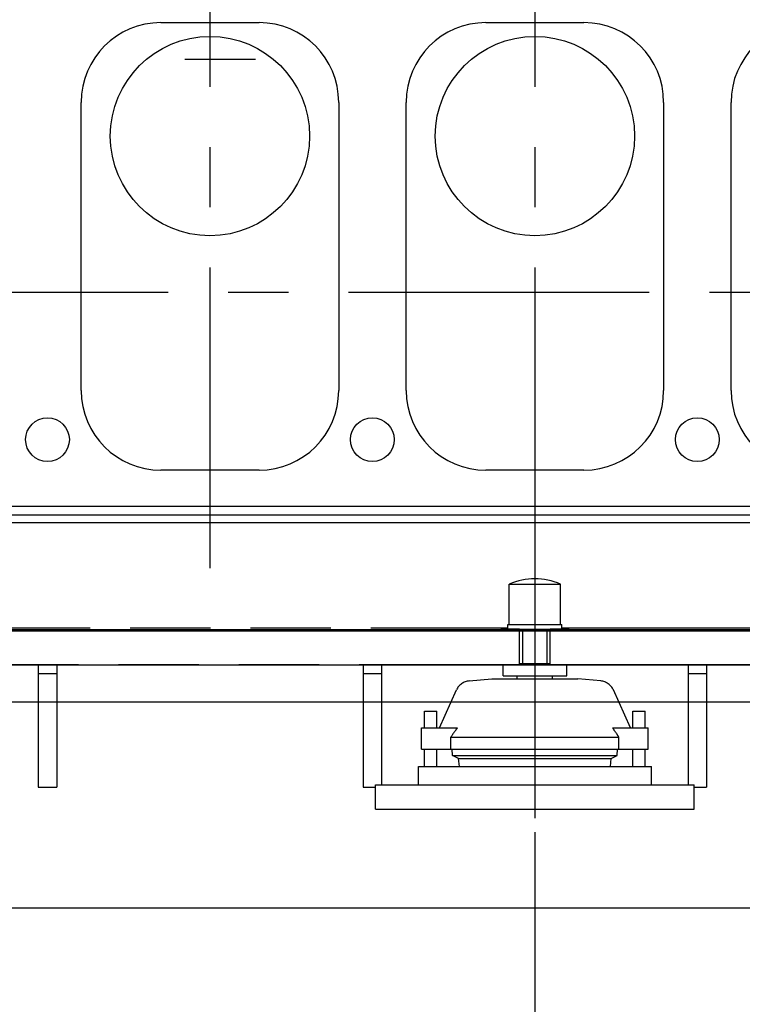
# Model space of a CAD drawing. Header units: millimetres. Extents: x 0 to 1189, y 0 to 841.
# Tile 76 of 106: x 649 to 708, y 542 to 622. Entities that reach past the tile are written whole.
import ezdxf
from ezdxf.enums import TextEntityAlignment as Align

# ---------------------------------------------------------------- set-up
doc = ezdxf.new("R2010")
doc.units = ezdxf.units.MM
doc.header["$LTSCALE"] = 65.395
doc.linetypes.add('CENTER', pattern=[0.6, 0.375, -0.075, 0.075, -0.075])
doc.linetypes.add('PHANTOM', pattern=[0.8, 0.45, -0.05, 0.1, -0.05, 0.1, -0.05])
doc.layers.get('0').update_dxf_attribs({"linetype": 'CONTINUOUS'})
for name, color, linetype in [('1907_210700_40_SIMPLE1_T2_X_PBL140', 7, 'CONTINUOUS'), ('1907_210700_40_SIMPLE1_T2_X_PBL149', 7, 'CONTINUOUS'), ('1907_210700_40_SIMPLE1_X_ABL139', 7, 'CONTINUOUS'), ('1907_210700_40_SIMPLE1_X_ABL148', 7, 'CONTINUOUS'), ('1907_734000_04_SIMPLE1_C_ABL108', 7, 'CONTINUOUS'), ('1907_734000_04_SIMPLE1_T1_C_PBL109', 7, 'CONTINUOUS'), ('1997_111200_14_SIMPLE1_T4_X_PBL130', 7, 'CONTINUOUS'), ('1997_111200_14_SIMPLE1_T4_X_PBL132', 7, 'CONTINUOUS'), ('1997_111200_14_SIMPLE1_T4_X_PBL134', 7, 'CONTINUOUS'), ('1997_111200_14_SIMPLE1_X_ABL76', 7, 'CONTINUOUS'), ('1997_122000_07_SIMPLE1_A_ABL68', 7, 'CONTINUOUS'), ('1997_122000_07_SIMPLE1_T1_A_PBL69', 7, 'CONTINUOUS'), ('32007_040000_TLKGS_KS_V_ABL104', 7, 'CONTINUOUS'), ('32007_041000_TLKGS_KS_V_ABL105', 7, 'CONTINUOUS'), ('32097_000000_TLKGS_MARKETING_ABL3', 7, 'CONTINUOUS'), ('32097_030000_TLKGS_V_ABL12', 7, 'CONTINUOUS'), ('32097_100000_TLKGS_V_ABL31', 7, 'CONTINUOUS'), ('32097_111000_01_SIMPLE1_T1_X_PBL75', 7, 'CONTINUOUS'), ('32097_111000_01_SIMPLE1_X_ABL74', 7, 'CONTINUOUS'), ('32097_111200_01_SIMPLE1_T4_X_PBL129', 7, 'CONTINUOUS'), ('32097_111200_01_SIMPLE1_T4_X_PBL131', 7, 'CONTINUOUS'), ('32097_111200_01_SIMPLE1_T4_X_PBL133', 7, 'CONTINUOUS'), ('32097_111200_01_SIMPLE1_X_ABL95', 7, 'CONTINUOUS'), ('32097_152000_01_SIMPLE1_T1_VOR_PBL33', 7, 'CONTINUOUS'), ('32097_152000_01_SIMPLE1_T2_VOR_PBL83', 7, 'CONTINUOUS'), ('32097_152000_01_SIMPLE1_VORAB_ABL32', 7, 'CONTINUOUS'), ('32097_200000_TLKGS_V_ABL101', 7, 'CONTINUOUS'), ('new_view_1_VBL0', 7, 'CONTINUOUS')]:
    doc.layers.add(name, color=color, linetype=linetype)
doc.styles.get("Standard").update_dxf_attribs({"font": 'txt', "width": 0.6})
doc.dimstyles.new('DIMSTYLE_11', dxfattribs={"dimtxt": 3.5, "dimasz": 3.5, "dimexe": 1.8, "dimexo": 0, "dimgap": 0.875, "dimtad": 0, "dimtih": 1, "dimtoh": 1, "dimlfac": 20, "dimdsep": 46, "dimtxsty": 'Standard', "dimblk": '_FILLED', "dimblk1": '_FILLED', "dimblk2": '_FILLED', "dimcen": 0.09, "dimadec": 0, "dimazin": 0, "dimtp": 2, "dimtm": 2, "dimtfac": 1, "dimtofl": 0, "dimtmove": 0, "dimatfit": 3, "dimldrblk": '_FILLED', "dimfxl": 1, "dimtolj": 1, "dimarcsym": 0})
doc.dimstyles.new('DIMSTYLE_2', dxfattribs={"dimtxt": 3.5, "dimasz": 3.5, "dimexe": 1.8, "dimexo": 0, "dimgap": 0.875, "dimtad": 1, "dimdec": 0, "dimlfac": 20, "dimdsep": 46, "dimtxsty": 'Standard', "dimblk": '_FILLED', "dimblk1": '_FILLED', "dimblk2": '_FILLED', "dimcen": 0.09, "dimadec": 0, "dimazin": 0, "dimtp": 2, "dimtm": 2, "dimtfac": 1, "dimtdec": 0, "dimtofl": 0, "dimtmove": 0, "dimatfit": 3, "dimldrblk": '_FILLED', "dimfxl": 1, "dimtolj": 1, "dimarcsym": 0})

# ---------------------------------------------------------------- blocks, each defined once
blk = doc.blocks.new('_FILLED')
at = {"color": 0, "linetype": 'ByBlock'}
blk.add_solid([(0, 0), (-1, 0.167), (-1, -0.167)], dxfattribs=at)
blk = doc.blocks.new('*D24')
at = {"color": 2, "linetype": 'Continuous'}
for p, q in [((563.4, 748.5), (909.143, 748.5)), ((907.343, 748.5), (907.343, 674.25)), ((907.343, 600), (907.343, 674.25)), ((896.508, 600), (909.143, 600))]:
    blk.add_line(p, q, dxfattribs=at)
at = {"color": 2, "linetype": 'Continuous', "xscale": 3.5, "yscale": 3.5, "zscale": 3.5}
for p, rotation in [((907.343, 748.5), 90), ((907.343, 600), 270)]:
    blk.add_blockref('_FILLED', p, dxfattribs=dict(at, rotation=rotation))
at = {"color": 2, "linetype": 'Continuous', "width": 0.690476}
blk.add_text('2970', height=3.5, rotation=90, dxfattribs=at).set_placement((906.468, 674.25), align=Align.CENTER)
blk = doc.blocks.new('*D39')
at = {"color": 2, "linetype": 'Continuous'}
blk.add_line((691, 555.981), (691, 510.41), dxfattribs=at)
at = {"color": 2, "linetype": 'Continuous', "width": 0.672619}
blk.add_text('3847', height=3.5, rotation=90, dxfattribs=at).set_placement((690.125, 508.66), align=Align.RIGHT)
blk = doc.blocks.new('*D40')
at = {"color": 2, "linetype": 'Continuous'}
blk.add_line((623.1, 555.981), (623.1, 510.41), dxfattribs=at)
at = {"color": 2, "linetype": 'Continuous', "width": 0.654762}
blk.add_text('5205', height=3.5, rotation=90, dxfattribs=at).set_placement((622.225, 508.66), align=Align.RIGHT)
blk = doc.blocks.new('*D41')
at = {"color": 2, "linetype": 'Continuous'}
blk.add_line((600.4, 569.65), (600.4, 510.41), dxfattribs=at)
at = {"color": 2, "linetype": 'Continuous', "width": 0.654762}
blk.add_text('5659', height=3.5, rotation=90, dxfattribs=at).set_placement((599.525, 508.66), align=Align.RIGHT)
blk = doc.blocks.new('32097_152000_01_SIMPLE1_T1_VOR_PBL33', base_point=(729.225, 552.61))
at = {"layer": '32097_152000_01_SIMPLE1_T1_VOR_PBL33', "color": 8, "linetype": 'PHANTOM'}
for p, q in [((625.307, 572.65), (688.793, 572.65)), ((688.25, 572.65), (688.25, 572.55)), ((689.75, 572.55), (688.25, 572.55)), ((689.75, 569.65), (689.75, 572.55)), ((693.75, 572.55), (692.25, 572.55)), ((692.25, 569.65), (692.25, 572.55)), ((693.207, 572.65), (768.293, 572.65)), ((693.75, 572.65), (693.75, 572.55)), ((624.35, 569.65), (689.75, 569.65)), ((650.5, 569.65), (650.5, 559.65)), ((652, 569.65), (652, 559.65)), ((677, 569.65), (677, 559.65)), ((678.5, 569.65), (678.5, 559.851)), ((692.25, 569.65), (769.25, 569.65)), ((703.5, 569.65), (703.5, 559.851)), ((705, 569.65), (705, 559.65)), ((652, 568.9), (650.5, 568.9)), ((678.5, 568.9), (677, 568.9)), ((705, 568.9), (703.5, 568.9)), ((650.5, 559.65), (652, 559.65)), ((677, 559.65), (678, 559.65)), ((704, 559.65), (705, 559.65))]:
    blk.add_line(p, q, dxfattribs=at)
blk = doc.blocks.new('32097_152000_01_SIMPLE1_T2_VOR_PBL83', base_point=(691, 568.815))
at = {"layer": '32097_152000_01_SIMPLE1_T2_VOR_PBL83', "color": 2, "linetype": 'CENTER'}
blk.add_line((691, 581.65), (691, 555.981), dxfattribs=at)
at = {"layer": '32097_152000_01_SIMPLE1_T2_VOR_PBL83', "color": 8, "linetype": 'PHANTOM'}
for p, q in [((688.915, 576.208), (693.085, 576.208)), ((688.915, 572.909), (688.915, 576.208)), ((693.085, 572.909), (693.085, 576.208)), ((688.793, 572.909), (693.207, 572.909)), ((688.793, 572.55), (688.793, 572.909)), ((689.75, 572.55), (692.25, 572.55)), ((690.011, 569.75), (690.011, 572.55)), ((691.989, 569.75), (691.989, 572.55)), ((693.207, 572.55), (693.207, 572.909)), ((688.402, 568.731), (688.402, 569.65)), ((689.75, 569.75), (692.25, 569.75)), ((693.598, 568.731), (693.598, 569.65)), ((685.631, 568.317), (687.5, 568.481)), ((687.5, 568.481), (694.5, 568.481)), ((688.402, 568.731), (693.598, 568.731)), ((689.562, 568.481), (689.562, 568.731)), ((692.438, 568.481), (692.438, 568.731)), ((696.369, 568.317), (694.5, 568.481)), ((683.212, 564.492), (684.6, 567.584)), ((698.788, 564.492), (697.4, 567.584)), ((682, 565.851), (683, 565.851)), ((682, 564.492), (682, 565.851)), ((683, 564.492), (683, 565.851)), ((699, 565.851), (700, 565.851)), ((699, 564.492), (699, 565.851)), ((700, 564.492), (700, 565.851)), ((681.75, 564.492), (684.677, 564.492)), ((681.75, 562.742), (681.75, 564.492)), ((697.323, 564.492), (700.25, 564.492)), ((700.25, 562.742), (700.25, 564.492)), ((684.153, 563.742), (697.847, 563.742)), ((684.153, 562.742), (684.153, 563.742)), ((697.847, 562.742), (697.847, 563.742)), ((681.75, 562.742), (700.25, 562.742)), ((682, 561.351), (682, 562.742)), ((683, 561.351), (683, 562.742)), ((684.285, 562.226), (684.255, 562.742)), ((684.285, 562.226), (697.715, 562.226)), ((684.767, 561.981), (684.285, 562.226)), ((697.233, 561.981), (697.715, 562.226)), ((697.715, 562.226), (697.745, 562.742)), ((699, 561.351), (699, 562.742)), ((700, 561.351), (700, 562.742)), ((681.5, 561.351), (700.5, 561.351)), ((681.5, 559.851), (681.5, 561.351)), ((684.767, 561.981), (697.233, 561.981)), ((684.845, 561.351), (684.767, 561.981)), ((697.155, 561.351), (697.233, 561.981)), ((700.5, 559.851), (700.5, 561.351)), ((678, 559.851), (704, 559.851)), ((678, 557.851), (678, 559.851)), ((704, 557.851), (704, 559.851)), ((678, 557.851), (704, 557.851))]:
    blk.add_line(p, q, dxfattribs=at)
for centre, radius, start, end in [((691, 571.513), 5.137, 66.05884, 113.94116), ((685.74, 567.072), 1.25, 95, 155.81947), ((696.26, 567.072), 1.25, 24.18053, 85)]:
    blk.add_arc(centre, radius, start, end, dxfattribs=at)
for points, knots in [([(684.677, 564.492), (684.63, 564.433), (684.445, 564.19), (684.275, 563.936), (684.153, 563.742)], [0, 0, 0, 0, 0.247602, 1, 1, 1, 1]), ([(697.847, 563.742), (697.806, 563.807), (697.641, 564.063), (697.465, 564.313), (697.323, 564.492)], [0, 0, 0, 0, 0.252037, 1, 1, 1, 1])]:
    blk.add_open_spline(points, degree=3, knots=knots, dxfattribs=at)
blk = doc.blocks.new('32097_152000_01_SIMPLE1_VORAB_ABL32', base_point=(729.225, 556.025))
at = {"layer": '32097_152000_01_SIMPLE1_T1_VOR_PBL33'}
blk.add_blockref('32097_152000_01_SIMPLE1_T1_VOR_PBL33', (729.225, 552.61), dxfattribs=at)
at = {"layer": '32097_152000_01_SIMPLE1_T2_VOR_PBL83'}
blk.add_blockref('32097_152000_01_SIMPLE1_T2_VOR_PBL83', (691, 568.815), dxfattribs=at)
blk = doc.blocks.new('1997_122000_07_SIMPLE1_T1_A_PBL69', base_point=(741.875, 559.95))
at = {"layer": '1997_122000_07_SIMPLE1_T1_A_PBL69', "color": 7, "linetype": 'Continuous'}
for p, q in [((600.4, 572.4), (883.35, 572.4)), ((880.45, 569.6), (605.75, 569.6)), ((880.05, 566.6), (605.75, 566.6)), ((880.05, 549.8), (605.75, 549.8))]:
    blk.add_line(p, q, dxfattribs=at)
blk = doc.blocks.new('1997_122000_07_SIMPLE1_A_ABL68', base_point=(741.875, 559.95))
at = {"layer": '1997_122000_07_SIMPLE1_T1_A_PBL69'}
blk.add_blockref('1997_122000_07_SIMPLE1_T1_A_PBL69', (741.875, 559.95), dxfattribs=at)
blk = doc.blocks.new('32097_111000_01_SIMPLE1_T1_X_PBL75', base_point=(741.55, 619.625))
at = {"layer": '32097_111000_01_SIMPLE1_T1_X_PBL75', "color": 7, "linetype": 'Continuous'}
for p, q in [((602.5, 582.575), (880.6, 582.575)), ((602.5, 581.875), (880.6, 581.875)), ((602.5, 581.25), (880.6, 581.25)), ((602.5, 572.5), (880.6, 572.5))]:
    blk.add_line(p, q, dxfattribs=at)
for centre in [(651.25, 588), (677.75, 588), (704.25, 588)]:
    blk.add_circle(centre, 1.785, dxfattribs=at)
blk = doc.blocks.new('32097_111000_01_SIMPLE1_X_ABL74', base_point=(741.55, 619.625))
at = {"layer": '32097_111000_01_SIMPLE1_T1_X_PBL75'}
blk.add_blockref('32097_111000_01_SIMPLE1_T1_X_PBL75', (741.55, 619.625), dxfattribs=at)
blk = doc.blocks.new('1997_111200_14_SIMPLE1_T4_X_PBL130', base_point=(717.5, 603.75))
at = {"layer": '1997_111200_14_SIMPLE1_T4_X_PBL130', "color": 7, "linetype": 'Continuous'}
for p, q in [((713.5, 622), (721.5, 622)), ((707, 592), (707, 615.5)), ((728, 615.5), (728, 592)), ((721.5, 585.5), (713.5, 585.5))]:
    blk.add_line(p, q, dxfattribs=at)
blk.add_circle((717.5, 612.75), 8.125, dxfattribs=at)
for centre, start, end in [((713.5, 615.5), 90, 180), ((721.5, 615.5), 0, 90), ((713.5, 592), 180, 270), ((721.5, 592), 270, 360)]:
    blk.add_arc(centre, 6.5, start, end, dxfattribs=at)
blk = doc.blocks.new('1997_111200_14_SIMPLE1_T4_X_PBL132', base_point=(691, 603.75))
at = {"layer": '1997_111200_14_SIMPLE1_T4_X_PBL132', "color": 7, "linetype": 'Continuous'}
for p, q in [((687, 622), (695, 622)), ((680.5, 592), (680.5, 615.5)), ((701.5, 615.5), (701.5, 592)), ((695, 585.5), (687, 585.5))]:
    blk.add_line(p, q, dxfattribs=at)
blk.add_circle((691, 612.75), 8.125, dxfattribs=at)
for centre, start, end in [((687, 615.5), 90, 180), ((695, 615.5), 0, 90), ((687, 592), 180, 270), ((695, 592), 270, 360)]:
    blk.add_arc(centre, 6.5, start, end, dxfattribs=at)
blk = doc.blocks.new('1997_111200_14_SIMPLE1_T4_X_PBL134', base_point=(664.5, 603.75))
at = {"layer": '1997_111200_14_SIMPLE1_T4_X_PBL134', "color": 7, "linetype": 'Continuous'}
for p, q in [((660.5, 622), (668.5, 622)), ((654, 592), (654, 615.5)), ((675, 615.5), (675, 592)), ((668.5, 585.5), (660.5, 585.5))]:
    blk.add_line(p, q, dxfattribs=at)
blk.add_circle((664.5, 612.75), 8.125, dxfattribs=at)
for centre, start, end in [((660.5, 615.5), 90, 180), ((668.5, 615.5), 0, 90), ((660.5, 592), 180, 270), ((668.5, 592), 270, 360)]:
    blk.add_arc(centre, 6.5, start, end, dxfattribs=at)
blk = doc.blocks.new('1997_111200_14_SIMPLE1_X_ABL76', base_point=(735.075, 603.625))
at = {"layer": '1997_111200_14_SIMPLE1_T4_X_PBL130'}
blk.add_blockref('1997_111200_14_SIMPLE1_T4_X_PBL130', (717.5, 603.75), dxfattribs=at)
at = {"layer": '1997_111200_14_SIMPLE1_T4_X_PBL132'}
blk.add_blockref('1997_111200_14_SIMPLE1_T4_X_PBL132', (691, 603.75), dxfattribs=at)
at = {"layer": '1997_111200_14_SIMPLE1_T4_X_PBL134'}
blk.add_blockref('1997_111200_14_SIMPLE1_T4_X_PBL134', (664.5, 603.75), dxfattribs=at)
blk = doc.blocks.new('32097_111200_01_SIMPLE1_T4_X_PBL129', base_point=(717.5, 603.75))
at = {"layer": '32097_111200_01_SIMPLE1_T4_X_PBL129', "color": 7, "linetype": 'Continuous'}
for p, q in [((713.5, 622), (721.5, 622)), ((707, 592), (707, 615.5)), ((728, 615.5), (728, 592)), ((721.5, 585.5), (713.5, 585.5))]:
    blk.add_line(p, q, dxfattribs=at)
blk.add_circle((717.5, 612.75), 8.125, dxfattribs=at)
for centre, start, end in [((713.5, 615.5), 90, 180), ((721.5, 615.5), 0, 90), ((713.5, 592), 180, 270), ((721.5, 592), 270, 360)]:
    blk.add_arc(centre, 6.5, start, end, dxfattribs=at)
blk = doc.blocks.new('32097_111200_01_SIMPLE1_T4_X_PBL131', base_point=(691, 603.75))
at = {"layer": '32097_111200_01_SIMPLE1_T4_X_PBL131', "color": 7, "linetype": 'Continuous'}
for p, q in [((687, 622), (695, 622)), ((680.5, 592), (680.5, 615.5)), ((701.5, 615.5), (701.5, 592)), ((695, 585.5), (687, 585.5))]:
    blk.add_line(p, q, dxfattribs=at)
blk.add_circle((691, 612.75), 8.125, dxfattribs=at)
for centre, start, end in [((687, 615.5), 90, 180), ((695, 615.5), 0, 90), ((687, 592), 180, 270), ((695, 592), 270, 360)]:
    blk.add_arc(centre, 6.5, start, end, dxfattribs=at)
blk = doc.blocks.new('32097_111200_01_SIMPLE1_T4_X_PBL133', base_point=(664.5, 603.75))
at = {"layer": '32097_111200_01_SIMPLE1_T4_X_PBL133', "color": 7, "linetype": 'Continuous'}
for p, q in [((660.5, 622), (668.5, 622)), ((654, 592), (654, 615.5)), ((675, 615.5), (675, 592)), ((668.5, 585.5), (660.5, 585.5))]:
    blk.add_line(p, q, dxfattribs=at)
blk.add_circle((664.5, 612.75), 8.125, dxfattribs=at)
for centre, start, end in [((660.5, 615.5), 90, 180), ((668.5, 615.5), 0, 90), ((660.5, 592), 180, 270), ((668.5, 592), 270, 360)]:
    blk.add_arc(centre, 6.5, start, end, dxfattribs=at)
blk = doc.blocks.new('32097_111200_01_SIMPLE1_X_ABL95', base_point=(744, 603.75))
at = {"layer": '32097_111200_01_SIMPLE1_T4_X_PBL129'}
blk.add_blockref('32097_111200_01_SIMPLE1_T4_X_PBL129', (717.5, 603.75), dxfattribs=at)
at = {"layer": '32097_111200_01_SIMPLE1_T4_X_PBL131'}
blk.add_blockref('32097_111200_01_SIMPLE1_T4_X_PBL131', (691, 603.75), dxfattribs=at)
at = {"layer": '32097_111200_01_SIMPLE1_T4_X_PBL133'}
blk.add_blockref('32097_111200_01_SIMPLE1_T4_X_PBL133', (664.5, 603.75), dxfattribs=at)
blk = doc.blocks.new('32097_100000_TLKGS_V_ABL31', base_point=(729.225, 616.65))
at = {"layer": '1997_111200_14_SIMPLE1_X_ABL76'}
blk.add_blockref('1997_111200_14_SIMPLE1_X_ABL76', (735.075, 603.625), dxfattribs=at)
at = {"layer": '1997_122000_07_SIMPLE1_A_ABL68'}
blk.add_blockref('1997_122000_07_SIMPLE1_A_ABL68', (741.875, 559.95), dxfattribs=at)
at = {"layer": '32097_111000_01_SIMPLE1_X_ABL74'}
blk.add_blockref('32097_111000_01_SIMPLE1_X_ABL74', (741.55, 619.625), dxfattribs=at)
at = {"layer": '32097_111200_01_SIMPLE1_X_ABL95'}
blk.add_blockref('32097_111200_01_SIMPLE1_X_ABL95', (744, 603.75), dxfattribs=at)
at = {"layer": '32097_152000_01_SIMPLE1_VORAB_ABL32'}
blk.add_blockref('32097_152000_01_SIMPLE1_VORAB_ABL32', (729.225, 556.025), dxfattribs=at)
blk = doc.blocks.new('1907_210700_40_SIMPLE1_T2_X_PBL140', base_point=(664.499, 648.242))
at = {"layer": '1907_210700_40_SIMPLE1_T2_X_PBL140', "color": 2, "linetype": 'CENTER'}
blk.add_line((664.5, 719.749), (664.5, 576.735), dxfattribs=at)
blk = doc.blocks.new('1907_210700_40_SIMPLE1_X_ABL139', base_point=(664.499, 648.242))
at = {"layer": '1907_210700_40_SIMPLE1_T2_X_PBL140'}
blk.add_blockref('1907_210700_40_SIMPLE1_T2_X_PBL140', (664.499, 648.242), dxfattribs=at)
blk = doc.blocks.new('1907_210700_40_SIMPLE1_T2_X_PBL149', base_point=(690.999, 647.779))
at = {"layer": '1907_210700_40_SIMPLE1_T2_X_PBL149', "color": 2, "linetype": 'CENTER'}
blk.add_line((691, 719.749), (691, 575.809), dxfattribs=at)
blk = doc.blocks.new('1907_210700_40_SIMPLE1_X_ABL148', base_point=(690.999, 647.779))
at = {"layer": '1907_210700_40_SIMPLE1_T2_X_PBL149'}
blk.add_blockref('1907_210700_40_SIMPLE1_T2_X_PBL149', (690.999, 647.779), dxfattribs=at)
blk = doc.blocks.new('32097_200000_TLKGS_V_ABL101', base_point=(743.999, 647.779))
at = {"layer": '1907_210700_40_SIMPLE1_X_ABL139'}
blk.add_blockref('1907_210700_40_SIMPLE1_X_ABL139', (664.499, 648.242), dxfattribs=at)
at = {"layer": '1907_210700_40_SIMPLE1_X_ABL148'}
blk.add_blockref('1907_210700_40_SIMPLE1_X_ABL148', (690.999, 647.779), dxfattribs=at)
blk = doc.blocks.new('32097_030000_TLKGS_V_ABL12', base_point=(710.944, 639.925))
at = {"layer": '32097_100000_TLKGS_V_ABL31'}
blk.add_blockref('32097_100000_TLKGS_V_ABL31', (729.225, 616.65), dxfattribs=at)
at = {"layer": '32097_200000_TLKGS_V_ABL101'}
blk.add_blockref('32097_200000_TLKGS_V_ABL101', (743.999, 647.779), dxfattribs=at)
blk = doc.blocks.new('1907_734000_04_SIMPLE1_T1_C_PBL109', base_point=(732.855, 595.375))
at = {"layer": '1907_734000_04_SIMPLE1_T1_C_PBL109', "color": 2, "linetype": 'CENTER'}
blk.add_line((896.508, 600), (569.202, 600), dxfattribs=at)
blk = doc.blocks.new('1907_734000_04_SIMPLE1_C_ABL108', base_point=(732.855, 595.375))
at = {"layer": '1907_734000_04_SIMPLE1_T1_C_PBL109'}
blk.add_blockref('1907_734000_04_SIMPLE1_T1_C_PBL109', (732.855, 595.375), dxfattribs=at)
blk = doc.blocks.new('32007_041000_TLKGS_KS_V_ABL105', base_point=(732.855, 632.207))
at = {"layer": '1907_734000_04_SIMPLE1_C_ABL108'}
blk.add_blockref('1907_734000_04_SIMPLE1_C_ABL108', (732.855, 595.375), dxfattribs=at)
blk = doc.blocks.new('32007_040000_TLKGS_KS_V_ABL104', base_point=(732.855, 632.207))
at = {"layer": '32007_041000_TLKGS_KS_V_ABL105'}
blk.add_blockref('32007_041000_TLKGS_KS_V_ABL105', (732.855, 632.207), dxfattribs=at)
blk = doc.blocks.new('32097_000000_TLKGS_MARKETING_ABL3', base_point=(713.716, 639.925))
at = {"layer": '32007_040000_TLKGS_KS_V_ABL104'}
blk.add_blockref('32007_040000_TLKGS_KS_V_ABL104', (732.855, 632.207), dxfattribs=at)
at = {"layer": '32097_030000_TLKGS_V_ABL12'}
blk.add_blockref('32097_030000_TLKGS_V_ABL12', (710.944, 639.925), dxfattribs=at)
blk = doc.blocks.new('NEW_VIEW_1_VBL0', base_point=(706.004, 642.163))
at = {"layer": '32097_000000_TLKGS_MARKETING_ABL3'}
blk.add_blockref('32097_000000_TLKGS_MARKETING_ABL3', (713.716, 639.925), dxfattribs=at)

msp = doc.modelspace()

# ---------------------------------------------------------------- linework, layer by layer
at = {"color": 7, "linetype": 'Continuous'}
msp.add_line((668.21121, 618.99856), (662.44626, 618.99856), dxfattribs=at)

# ---------------------------------------------------------------- block references
at = {"layer": 'new_view_1_VBL0'}
msp.add_blockref('NEW_VIEW_1_VBL0', (706.00373, 642.16278), dxfattribs=at)

# ---------------------------------------------------------------- dimensions: what is measured, and where the dimension line sits
at = {"color": 2, "linetype": 'Continuous'}
dim = msp.add_linear_dim(base=(907.34263, 748.5), p1=(896.5075, 600), p2=(563.39996, 748.5), angle=90, dimstyle='DIMSTYLE_2', dxfattribs=at)
dim.commit()
dim.dimension.update_dxf_attribs({"geometry": '*D24', "text_midpoint": (907.34263, 673.91669), "dimtype": 160})
for feature_location, offset, origin, picture, middle in [((600.4, 569.65), (0, -59.24008), (883.35, 569.65), '*D41', (597.775, 503.74323)), ((623.1, 555.9805), (0, -45.57058), (883.35, 555.9805), '*D40', (620.475, 503.74327)), ((691, 555.9805), (0, -45.57058), (883.35, 555.9805), '*D39', (688.375, 503.61827))]:
    dim = msp.add_ordinate_dim(feature_location=feature_location, offset=offset, dtype=1, origin=origin, dimstyle='DIMSTYLE_11', override={"dimtad": 1, "dimtih": 0, "dimtoh": 0}, dxfattribs=at)
    dim.commit()
    dim.dimension.update_dxf_attribs({"geometry": picture, "text_midpoint": middle})

doc.saveas('drawing.dxf')
